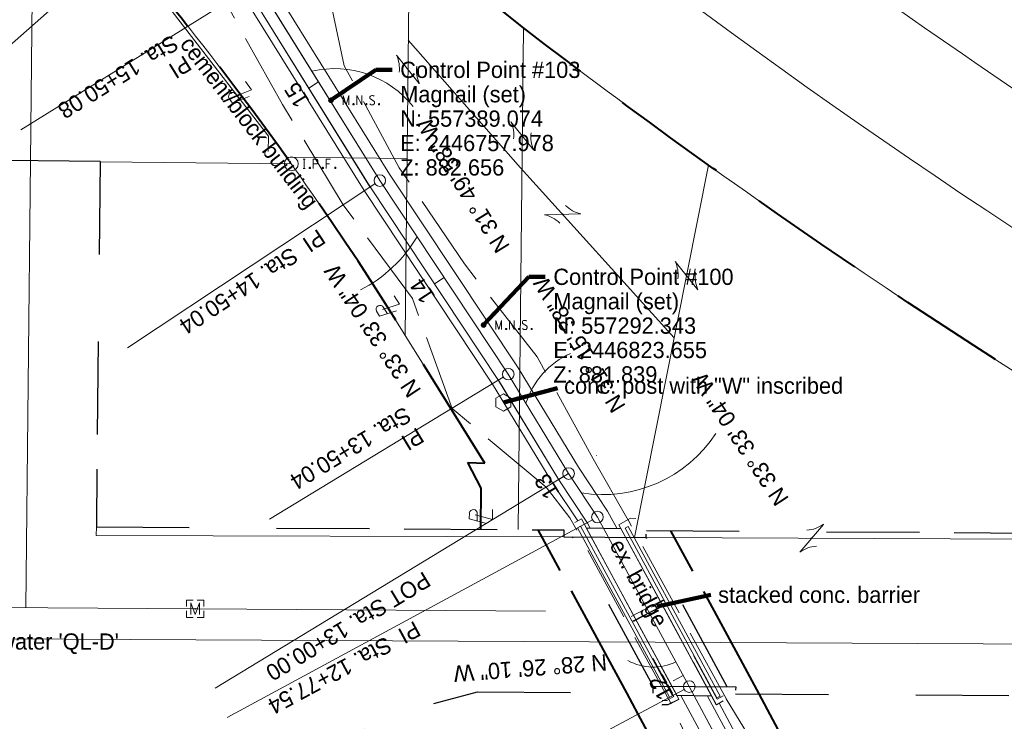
# Model space of a CAD drawing. Header units: feet. Extents: x 2433273 to 2447442, y 555003 to 575201.
# Tile 113 of 226: x 2446624 to 2447048, y 557122 to 557424. Entities that reach past the tile are written whole.
import ezdxf
from ezdxf.enums import TextEntityAlignment as Align

# ---------------------------------------------------------------- set-up
doc = ezdxf.new("R2010")
doc.units = ezdxf.units.FT
doc.header["$LTSCALE"] = 50
doc.header["$MEASUREMENT"] = 0
for name, pattern in [('cl20', [100, 5, -5, 80, -5, 5]), ('cl50', [100, 7.5, -7.5, 70, -7.5, 7.5]), ('constlimit', [0.85, 0.65, -0.1, -0.1]), ('DGN Style 1', [291.026069, 0.484236, -290.541832]), ('DGN Style 2', [484.236387, 290.541832, -193.694555]), ('DGN Style 3', [677.930942, 484.236387, -193.694555]), ('esmtapr', [5.2, 1, -0.1, -0.1, 4]), ('esmtrrex', [4.75, 0.8, -0.325, -0.325, 0.8, -0.3, 0.8, -0.3, 0.8, -0.3]), ('esmtshpr', [5.35, 1, -0.175, -0.175, 4]), ('fencepr', [1, 0.925, 0.075]), ('rowex', [4.85, 0.8, -0.375, -0.375, 0.8, -0.3, 0.8, -0.3, 0.8, -0.3]), ('rowpr', [5.45, 1, -0.225, -0.225, 4])]:
    doc.linetypes.add(name, pattern=pattern)
for name, color, linetype, lineweight in [('BD_X_Building', 241, 'Continuous', 0), ('BR_P_Slab_Object', 3, 'Continuous', 30), ('BR_X_SV_Pier_Cap_Top', 230, 'DGN Style 3', 0), ('DV_X_Lot_Line', 2, 'DGN Style 3', 0), ('DV_X_Property_Line', 7, 'Continuous', 0), ('DV_X_Property_Line (Construction)', 7, 'Continuous', 0), ('GE_P_CL_50', 7, 'cl50', 13), ('PV_P_Bikeway', 193, 'Continuous', 13), ('RD_P_Fence', 230, 'fencepr', 13), ('RD_X_Cells', 7, 'Continuous', 0), ('RD_X_Text', 7, 'Continuous', 0), ('RD_X_Text (Construction)', 7, 'Continuous', 0), ('RD_X_Wall', 120, 'DGN Style 1', 0), ('RW_P_Const_Limits', 120, 'constlimit', 0), ('RW_P_Esmt_A', 193, 'esmtapr', 40), ('RW_P_Esmt_SH', 193, 'esmtshpr', 40), ('RW_P_Fee_RW', 193, 'rowpr', 40), ('RW_X_CL_20', 6, 'cl20', 0), ('RW_X_Esmt_RR', 6, 'esmtrrex', 30), ('RW_X_Fee_RW', 6, 'rowex', 30), ('RW_X_Text', 7, 'Continuous', 0), ('SV_P_Control_Cells_Set', 7, 'Continuous', 0), ('SV_X_Break_Lines', 4, 'DGN Style 2', 0), ('SV_X_Mon_Cells_Found', 7, 'Continuous', 0), ('SV_X_Mon_Cells_Found (Construction)', 7, 'Continuous', 0), ('SV_X_Text', 7, 'Continuous', 0), ('UT_X_Water', 133, 'Continuous', 0), ('UT_X_Water_Text', 7, 'Continuous', 0)]:
    doc.layers.add(name, color=color, linetype=linetype, lineweight=lineweight)
doc.layers.add('GK_Visualization', color=30, linetype='Continuous', lineweight=13, plot=False)
doc.styles.add('Slanted-Normal LS 0.50', font='font31.shx', dxfattribs={"height": 0.14})
doc.styles.add('Slanted-Normal LS 0.50_0', font='font31.shx')
doc.styles.add('Style-font30', font='font30.shx')
doc.styles.add('Style-font31', font='font31.shx')
doc.dimstyles.new('Dec-0  Slanted', dxfattribs={"dimscale": 50, "dimtxt": 0.14, "dimasz": 0.14, "dimexe": 0.07, "dimexo": 0.07, "dimgap": 0.07, "dimtad": 1, "dimdec": 0, "dimzin": 3, "dimdsep": 46, "dimtxsty": 'Slanted-Normal LS 0.50_0', "dimcen": 0.09, "dimclrd": 97, "dimclre": 97, "dimclrt": 7, "dimadec": 0, "dimazin": 3, "dimtfac": 1, "dimtdec": 0, "dimtofl": 0, "dimtmove": 1, "dimatfit": 1, "dimfxl": 1, "dimtzin": 3, "dimlwd": 0, "dimlwe": 0, "dimarcsym": 0})

# ---------------------------------------------------------------- blocks, each defined once
blk = doc.blocks.new('X_30')
at = {"layer": 'GK_Visualization', "color": 1, "linetype": 'Continuous', "lineweight": 0}
for p, q in [((-0.07, -0.07), (0.07, 0.07)), ((-0.07, 0.07), (0.07, -0.07))]:
    blk.add_line(p, q, dxfattribs=at)
blk = doc.blocks.new('X_31')
at = {"layer": 'GK_Visualization', "color": 1, "linetype": 'Continuous', "lineweight": 0}
for p, q in [((-0.07, -0.07), (0.07, 0.07)), ((-0.07, 0.07), (0.07, -0.07))]:
    blk.add_line(p, q, dxfattribs=at)
blk = doc.blocks.new('X_119')
at = {"layer": 'GK_Visualization', "color": 1, "linetype": 'Continuous', "lineweight": 0}
for p, q in [((-0.07, -0.07), (0.07, 0.07)), ((-0.07, 0.07), (0.07, -0.07))]:
    blk.add_line(p, q, dxfattribs=at)
blk = doc.blocks.new('X_120')
at = {"layer": 'GK_Visualization', "color": 1, "linetype": 'Continuous', "lineweight": 0}
for p, q in [((-0.07, -0.07), (0.07, 0.07)), ((-0.07, 0.07), (0.07, -0.07))]:
    blk.add_line(p, q, dxfattribs=at)
blk = doc.blocks.new('X_121')
at = {"layer": 'GK_Visualization', "color": 1, "linetype": 'Continuous', "lineweight": 0}
for p, q in [((-0.07, -0.07), (0.07, 0.07)), ((-0.07, 0.07), (0.07, -0.07))]:
    blk.add_line(p, q, dxfattribs=at)
blk = doc.blocks.new('OHK_23')
at = {"layer": 'DV_X_Property_Line', "color": 2, "linetype": 'Continuous', "lineweight": 0}
blk.add_line((-0.1, -0.12), (0.1, 0.12), dxfattribs=at)
for centre, start, end in [((-0.0581, 0.335), 273.69448, 306.33701), ((0.0581, -0.335), 93.69448, 126.33701)]:
    blk.add_arc(centre, 0.2668, start, end, dxfattribs=at)
at = {"layer": 'DV_X_Property_Line (Construction)', "color": 2, "linetype": 'Continuous', "lineweight": 30}
blk.add_point((0, 0), dxfattribs=at)
blk = doc.blocks.new('OHK_24')
at = {"layer": 'DV_X_Property_Line', "color": 2, "linetype": 'Continuous', "lineweight": 0}
blk.add_line((-0.1, -0.12), (0.1, 0.12), dxfattribs=at)
for centre, start, end in [((-0.0581, 0.335), 273.69448, 306.33701), ((0.0581, -0.335), 93.69448, 126.33701)]:
    blk.add_arc(centre, 0.2668, start, end, dxfattribs=at)
at = {"layer": 'DV_X_Property_Line (Construction)', "color": 2, "linetype": 'Continuous', "lineweight": 30}
blk.add_point((0, 0), dxfattribs=at)
blk = doc.blocks.new('OHK_25')
at = {"layer": 'DV_X_Property_Line', "color": 2, "linetype": 'Continuous', "lineweight": 0}
blk.add_line((-0.1, -0.12), (0.1, 0.12), dxfattribs=at)
for centre, start, end in [((-0.0581, 0.335), 273.69448, 306.33701), ((0.0581, -0.335), 93.69448, 126.33701)]:
    blk.add_arc(centre, 0.2668, start, end, dxfattribs=at)
at = {"layer": 'DV_X_Property_Line (Construction)', "color": 2, "linetype": 'Continuous', "lineweight": 30}
blk.add_point((0, 0), dxfattribs=at)
blk = doc.blocks.new('OHK_26')
at = {"layer": 'DV_X_Property_Line', "color": 2, "linetype": 'Continuous', "lineweight": 0}
blk.add_line((-0.1, -0.12), (0.1, 0.12), dxfattribs=at)
for centre, start, end in [((-0.0581, 0.335), 273.69448, 306.33701), ((0.0581, -0.335), 93.69448, 126.33701)]:
    blk.add_arc(centre, 0.2668, start, end, dxfattribs=at)
at = {"layer": 'DV_X_Property_Line (Construction)', "color": 2, "linetype": 'Continuous', "lineweight": 30}
blk.add_point((0, 0), dxfattribs=at)
blk = doc.blocks.new('OHK_37')
at = {"layer": 'DV_X_Property_Line', "color": 2, "linetype": 'Continuous', "lineweight": 0}
blk.add_line((-0.1, -0.12), (0.1, 0.12), dxfattribs=at)
for centre, start, end in [((-0.0581, 0.335), 273.69448, 306.33701), ((0.0581, -0.335), 93.69448, 126.33701)]:
    blk.add_arc(centre, 0.2668, start, end, dxfattribs=at)
at = {"layer": 'DV_X_Property_Line (Construction)', "color": 2, "linetype": 'Continuous', "lineweight": 30}
blk.add_point((0, 0), dxfattribs=at)
blk = doc.blocks.new('POST_54')
at = {"layer": 'RD_X_Cells', "color": 30, "linetype": 'Continuous', "lineweight": 0, "flags": 128}
blk.add_lwpolyline([(-0.0649, -0.0375), (0, -0.075), (0.0649, -0.0375), (0.0649, 0.0375), (0, 0.075), (-0.0649, 0.0375), (-0.0649, -0.0375)], dxfattribs=at)
blk = doc.blocks.new('MNAILS_28')
at = {"layer": 'SV_P_Control_Cells_Set', "linetype": 'Continuous', "lineweight": 0}
h = blk.add_hatch(color=7, dxfattribs=at)
edge = h.paths.add_edge_path()
edge.add_arc((0, 0), 0.0249, 0, 360)
at = {"layer": 'SV_P_Control_Cells_Set', "color": 7, "linetype": 'Continuous', "lineweight": 0, "flags": 128}
for points in [[(0.1045, -0.04), (0.1045, 0.04), (0.1299, -0.04), (0.1541, 0.04), (0.1541, -0.04)], [(0.223, -0.04), (0.223, 0.04), (0.2644, -0.04), (0.2644, 0.04)], [(0.3718, 0.0343), (0.3707, 0.0356), (0.3691, 0.0368), (0.3641, 0.0387), (0.358, 0.04), (0.3536, 0.04), (0.352, 0.04), (0.3448, 0.0381), (0.3388, 0.0343), (0.3349, 0.0293), (0.3338, 0.0242), (0.3338, 0.0204), (0.3349, 0.0154), (0.3393, 0.011), (0.3696, -0.0079), (0.3724, -0.0104), (0.3735, -0.0129), (0.3746, -0.0167), (0.3746, -0.0205), (0.374, -0.0243), (0.3735, -0.0268), (0.3724, -0.03), (0.3713, -0.0325), (0.3702, -0.0344), (0.3685, -0.0362), (0.3669, -0.0375), (0.3647, -0.0388), (0.363, -0.0394), (0.358, -0.04), (0.3503, -0.04), (0.3454, -0.0388), (0.3382, -0.0344), (0.3338, -0.0306)], [(0.1927, -0.0293), (0.1955, -0.0293), (0.1971, -0.0306), (0.1988, -0.0331), (0.1988, -0.0362), (0.1971, -0.0388), (0.1955, -0.04), (0.1927, -0.04), (0.1911, -0.0388), (0.1894, -0.0362), (0.1894, -0.0331), (0.1911, -0.0306), (0.1927, -0.0293)], [(0.3035, -0.0293), (0.3062, -0.0293), (0.3079, -0.0306), (0.3095, -0.0331), (0.3095, -0.0362), (0.3079, -0.0388), (0.3062, -0.04), (0.3035, -0.04), (0.3018, -0.0388), (0.3002, -0.0362), (0.3002, -0.0331), (0.3018, -0.0306), (0.3035, -0.0293)], [(0.4126, -0.0293), (0.4154, -0.0293), (0.417, -0.0306), (0.4187, -0.0331), (0.4187, -0.0362), (0.417, -0.0388), (0.4154, -0.04), (0.4126, -0.04), (0.411, -0.0388), (0.4093, -0.0362), (0.4093, -0.0331), (0.411, -0.0306), (0.4126, -0.0293)]]:
    blk.add_lwpolyline(points, dxfattribs=at)
blk = doc.blocks.new('MONBX')
at = {"layer": 'SV_X_Mon_Cells_Found', "color": 7, "linetype": 'Continuous', "lineweight": 0, "flags": 128}
for points in [[(-0.075, 0.0189), (-0.075, 0.0751), (-0.0188, 0.0751)], [(-0.037, -0.05), (-0.037, 0.05), (0, -0.05), (0.037, 0.05), (0.037, -0.05)], [(0.0177, 0.0751), (0.0751, 0.0751), (0.0751, 0.0189)], [(-0.0188, -0.075), (-0.075, -0.075), (-0.075, -0.0189)], [(0.0751, -0.0189), (0.0751, -0.075), (0.0177, -0.075)]]:
    blk.add_lwpolyline(points, dxfattribs=at)
at = {"layer": 'SV_X_Mon_Cells_Found (Construction)', "color": 7, "linetype": 'Continuous', "lineweight": 30}
blk.add_point((0, 0), dxfattribs=at)
blk = doc.blocks.new('MNAILS_29')
at = {"layer": 'SV_P_Control_Cells_Set', "linetype": 'Continuous', "lineweight": 0}
h = blk.add_hatch(color=7, dxfattribs=at)
edge = h.paths.add_edge_path()
edge.add_arc((0, 0), 0.0249, 0, 360)
at = {"layer": 'SV_P_Control_Cells_Set', "color": 7, "linetype": 'Continuous', "lineweight": 0, "flags": 128}
for points in [[(0.1045, -0.04), (0.1045, 0.04), (0.1299, -0.04), (0.1541, 0.04), (0.1541, -0.04)], [(0.223, -0.04), (0.223, 0.04), (0.2644, -0.04), (0.2644, 0.04)], [(0.3718, 0.0343), (0.3707, 0.0356), (0.3691, 0.0368), (0.3641, 0.0387), (0.358, 0.04), (0.3536, 0.04), (0.352, 0.04), (0.3448, 0.0381), (0.3388, 0.0343), (0.3349, 0.0293), (0.3338, 0.0242), (0.3338, 0.0204), (0.3349, 0.0154), (0.3393, 0.011), (0.3696, -0.0079), (0.3724, -0.0104), (0.3735, -0.0129), (0.3746, -0.0167), (0.3746, -0.0205), (0.374, -0.0243), (0.3735, -0.0268), (0.3724, -0.03), (0.3713, -0.0325), (0.3702, -0.0344), (0.3685, -0.0362), (0.3669, -0.0375), (0.3647, -0.0388), (0.363, -0.0394), (0.358, -0.04), (0.3503, -0.04), (0.3454, -0.0388), (0.3382, -0.0344), (0.3338, -0.0306)], [(0.1927, -0.0293), (0.1955, -0.0293), (0.1971, -0.0306), (0.1988, -0.0331), (0.1988, -0.0362), (0.1971, -0.0388), (0.1955, -0.04), (0.1927, -0.04), (0.1911, -0.0388), (0.1894, -0.0362), (0.1894, -0.0331), (0.1911, -0.0306), (0.1927, -0.0293)], [(0.3035, -0.0293), (0.3062, -0.0293), (0.3079, -0.0306), (0.3095, -0.0331), (0.3095, -0.0362), (0.3079, -0.0388), (0.3062, -0.04), (0.3035, -0.04), (0.3018, -0.0388), (0.3002, -0.0362), (0.3002, -0.0331), (0.3018, -0.0306), (0.3035, -0.0293)], [(0.4126, -0.0293), (0.4154, -0.0293), (0.417, -0.0306), (0.4187, -0.0331), (0.4187, -0.0362), (0.417, -0.0388), (0.4154, -0.04), (0.4126, -0.04), (0.411, -0.0388), (0.4093, -0.0362), (0.4093, -0.0331), (0.411, -0.0306), (0.4126, -0.0293)]]:
    blk.add_lwpolyline(points, dxfattribs=at)
blk = doc.blocks.new('IPF_43')
at = {"layer": 'SV_X_Mon_Cells_Found', "color": 7, "linetype": 'Continuous', "lineweight": 0, "flags": 128}
for points in [[(0.1007, 0.04), (0.1184, 0.04)], [(0.1095, -0.04), (0.1095, 0.04)], [(0.1878, -0.04), (0.1878, 0.04), (0.2143, 0.04), (0.217, 0.0394), (0.2209, 0.0381), (0.2225, 0.0368), (0.2242, 0.0356), (0.2264, 0.0324), (0.228, 0.0293), (0.2291, 0.0242), (0.2291, 0.0167), (0.2286, 0.0142), (0.2275, 0.0104), (0.2253, 0.006), (0.2231, 0.0041), (0.2214, 0.0028), (0.2187, 0.0016), (0.2143, 0.0009), (0.1878, 0.0009)], [(0.3383, 0.04), (0.3002, 0.04), (0.3002, -0.04)], [(0.3002, 0.0009), (0.3272, 0.0009)], [(0.1007, -0.04), (0.1184, -0.04)], [(0.1575, -0.0293), (0.1602, -0.0293), (0.1619, -0.0305), (0.1635, -0.0331), (0.1635, -0.0362), (0.1619, -0.0387), (0.1602, -0.04), (0.1575, -0.04), (0.1558, -0.0387), (0.1542, -0.0362), (0.1542, -0.0331), (0.1558, -0.0305), (0.1575, -0.0293)], [(0.2699, -0.0293), (0.2727, -0.0293), (0.2743, -0.0305), (0.276, -0.0331), (0.276, -0.0362), (0.2743, -0.0387), (0.2727, -0.04), (0.2699, -0.04), (0.2683, -0.0387), (0.2666, -0.0362), (0.2666, -0.0331), (0.2683, -0.0305), (0.2699, -0.0293)], [(0.3774, -0.0293), (0.3801, -0.0293), (0.3818, -0.0305), (0.3835, -0.0331), (0.3835, -0.0362), (0.3818, -0.0387), (0.3801, -0.04), (0.3774, -0.04), (0.3757, -0.0387), (0.3741, -0.0362), (0.3741, -0.0331), (0.3757, -0.0305), (0.3774, -0.0293)]]:
    blk.add_lwpolyline(points, dxfattribs=at)
at = {"layer": 'SV_X_Mon_Cells_Found', "color": 7, "linetype": 'Continuous', "lineweight": 0}
blk.add_circle((0, 0), 0.06, dxfattribs=at)
blk = doc.blocks.new('PLM_18')
at = {"layer": 'RD_X_Text'}
blk.add_line((-0.0401, 0.0312), (0.0248, 0.0312), dxfattribs=at)
at = {"layer": 'RD_X_Text', "flags": 128}
for points in [[(-0.0611, -0.0484), (-0.022, 0.0998), (0.0297, 0.0998)], [(0.0133, 0.048), (-0.0262, -0.0998), (0.0611, -0.0998)]]:
    blk.add_lwpolyline(points, dxfattribs=at)
at = {"layer": 'RD_X_Text', "extrusion": (0, 0, -1)}
blk.add_arc((-0.0245, 0.0657), 0.0345, 98.6719, 269.52902, dxfattribs=at)
at = {"layer": 'RD_X_Text (Construction)'}
blk.add_point((0, 0), dxfattribs=at)
blk = doc.blocks.new('PLM_19')
at = {"layer": 'RD_X_Text'}
blk.add_line((-0.0401, 0.0312), (0.0247, 0.0312), dxfattribs=at)
at = {"layer": 'RD_X_Text', "flags": 128}
for points in [[(-0.0611, -0.0484), (-0.022, 0.0998), (0.0297, 0.0997)], [(0.0133, 0.048), (-0.0263, -0.0998), (0.0611, -0.0998)]]:
    blk.add_lwpolyline(points, dxfattribs=at)
at = {"layer": 'RD_X_Text', "extrusion": (0, 0, -1)}
blk.add_arc((-0.0245, 0.0657), 0.0345, 98.6719, 269.52902, dxfattribs=at)
at = {"layer": 'RD_X_Text (Construction)'}
blk.add_point((0, 0), dxfattribs=at)
blk = doc.blocks.new('PLM_20')
at = {"layer": 'RD_X_Text'}
blk.add_line((-0.0401, 0.0312), (0.0248, 0.0312), dxfattribs=at)
at = {"layer": 'RD_X_Text', "flags": 128}
for points in [[(-0.0611, -0.0484), (-0.022, 0.0998), (0.0297, 0.0997)], [(0.0133, 0.048), (-0.0262, -0.0998), (0.0611, -0.0998)]]:
    blk.add_lwpolyline(points, dxfattribs=at)
at = {"layer": 'RD_X_Text', "extrusion": (0, 0, -1)}
blk.add_arc((-0.0245, 0.0657), 0.0345, 98.6719, 269.52902, dxfattribs=at)
at = {"layer": 'RD_X_Text (Construction)'}
blk.add_point((0, 0), dxfattribs=at)

msp = doc.modelspace()

# ---------------------------------------------------------------- linework, layer by layer
at = {"layer": 'BD_X_Building', "flags": 128}
msp.add_lwpolyline([(2446731, 557367.08), (2446731.1, 557373.59), (2446685.81, 557432.46)], dxfattribs=at)
at = {"layer": 'BR_P_Slab_Object'}
for p, q in [((2446867.8, 557204.95), (2446882.71, 557204.8)), ((2446921.77, 557132.59), (2446906.75, 557132.88))]:
    msp.add_line(p, q, dxfattribs=at)
at = {"layer": 'BR_X_SV_Pier_Cap_Top', "flags": 128}
for points in [[(2446903.64, 557132.06), (2446904.87, 557132.75), (2446865.4, 557205.78), (2446864.12, 557205.05), (2446903.64, 557132.06)], [(2446925.5, 557132.62), (2446924.07, 557131.84), (2446884.55, 557204.86), (2446885.88, 557205.53), (2446925.5, 557132.62)]]:
    msp.add_lwpolyline(points, dxfattribs=at)
at = {"layer": 'DV_X_Lot_Line'}
for p, q in [((2446789.89, 557287.91), (2446791.7, 557459.75)), ((2446838.51, 557204.24), (2446840.78, 557420.29)), ((2446839.53, 557360), (2446791.22, 557415)), ((2446738.84, 557364.6), (2446790.69, 557364.06)), ((2446839.53, 557360), (2446905.67, 557286.87)), ((2446888.52, 557200.91), (2446920.49, 557361.14)), ((2446893.65, 557200.87), (2447317.01, 557199.04))]:
    msp.add_line(p, q, dxfattribs=at)
at = {"layer": 'DV_X_Lot_Line', "flags": 128}
msp.add_lwpolyline([(2446657.01, 557205.45), (2446656.96, 557201.78), (2446858.13, 557201.11)], dxfattribs=at)
at = {"layer": 'DV_X_Lot_Line'}
msp.add_arc((2448695.98, 559836.64), 2994.49, 231.04984, 239.2502, dxfattribs=at)
at = {"layer": 'DV_X_Property_Line'}
for p, q in [((2446631.06, 557590.48), (2446628.67, 557362.87)), ((2446740.92, 557361.69), (2446658.66, 557362.55))]:
    msp.add_line(p, q, dxfattribs=at)
at = {"layer": 'DV_X_Property_Line', "flags": 128}
msp.add_lwpolyline([(2447167.7, 557202.04), (2447140.35, 557218.25, -0.031019), (2446840.78, 557420.29), (2446791.7, 557459.75), (2446660.8, 557565.41), (2446601.33, 557615.54), (2446437.72, 557748.61)], format="xyb", dxfattribs=at)
at = {"layer": 'DV_X_Property_Line'}
msp.add_arc((2448695.98, 559836.64), 2944.49, 231.04984, 239.2502, dxfattribs=at)
at = {"layer": 'GE_P_CL_50', "linetype": 'Continuous'}
for p, q in [((2446690.89, 557475.64), (2446488.83, 557296.74)), ((2446724.11, 557438.18), (2446624.52, 557376.35)), ((2446752.65, 557396.95), (2446748.4, 557394.31)), ((2446776.92, 557353.12), (2446670.41, 557282.49)), ((2446806.66, 557312.8), (2446802.49, 557310.03)), ((2446832.13, 557269.86), (2446731.48, 557208.76)), ((2446858.1, 557227.09), (2446708.11, 557136.03)), ((2446860.24, 557228.39), (2446855.96, 557225.79)), ((2446870.45, 557208.48), (2446713.26, 557123.35)), ((2446909.57, 557141.48), (2446905.18, 557139.1)), ((2446909.97, 557135.5), (2446764.38, 557057.51))]:
    msp.add_line(p, q, dxfattribs=at)
at = {"layer": 'GE_P_CL_50'}
for p, q in [((2446779, 557354.5), (2446726.23, 557439.5)), ((2446834.27, 557271.16), (2446779, 557354.5)), ((2446860.24, 557228.39), (2446834.27, 557271.16)), ((2446872.65, 557209.67), (2446860.24, 557228.39)), ((2446912.17, 557136.68), (2446872.65, 557209.67)), ((2446995.29, 556981.53), (2446912.17, 557136.68))]:
    msp.add_line(p, q, dxfattribs=at)
at = {"layer": 'GE_P_CL_50', "linetype": 'Continuous'}
for centre in [(2446779, 557354.5), (2446834.27, 557271.16), (2446860.24, 557228.39), (2446872.65, 557209.67), (2446912.17, 557136.68)]:
    msp.add_circle(centre, 2.5, dxfattribs=at)
at = {"layer": 'GE_P_CL_50', "linetype": 'Continuous', "extrusion": (0, 0, -1)}
for centre, radius, start, end in [((-2446759.61, 557359.63), 43.05, 76.8154, 141.6818), ((-2446743.2, 557360.91), 60.16, 210.5306, 242.7684), ((-2446875.15, 557248.2), 34.85, 17.3865, 66.2316), ((-2446896.69, 557167.91), 22.81, 244.716, 298.5523)]:
    msp.add_arc(centre, radius, start, end, dxfattribs=at)
at = {"layer": 'GE_P_CL_50', "linetype": 'Continuous'}
msp.add_arc((2446874.99, 557277.35), 58.03, 260.8545, 326.844, dxfattribs=at)
at = {"layer": 'GK_Visualization', "color": 1, "flags": 128}
for points in [[(2446860.24, 557228.39), (2446834.27, 557271.16), (2446779, 557354.5), (2446726.23, 557439.5), (2446692.77, 557477.3), (2446555.11, 557619.22)], [(2446995.29, 556981.53), (2446912.17, 557136.68), (2446872.65, 557209.67), (2446860.24, 557228.39)]]:
    msp.add_lwpolyline(points, dxfattribs=at)
at = {"layer": 'PV_P_Bikeway'}
for p, q in [((2446783.21, 557357.2), (2446730.26, 557442.49)), ((2446774.75, 557351.86), (2446722.21, 557436.5)), ((2446774.79, 557351.8), (2446722.21, 557436.5)), ((2446838.49, 557273.84), (2446783.21, 557357.2)), ((2446830.05, 557268.48), (2446774.79, 557351.8)), ((2446830.1, 557268.4), (2446774.83, 557351.74)), ((2446864.46, 557231.07), (2446838.49, 557273.84)), ((2446856.01, 557225.71), (2446830, 557268.57)), ((2446856.01, 557225.71), (2446830.05, 557268.48)), ((2446876.94, 557212.25), (2446864.46, 557231.07)), ((2446868.36, 557207.09), (2446856.01, 557225.71)), ((2446880.96, 557204.82), (2446876.94, 557212.25)), ((2446906.46, 557133.59), (2446867.81, 557204.95)), ((2446869.53, 557204.93), (2446868.36, 557207.09)), ((2446917.89, 557139.78), (2446882.68, 557204.8)), ((2446921.74, 557132.59), (2446917.9, 557139.75)), ((2446906.84, 557132.87), (2446906.44, 557133.61)), ((2446990.89, 556979.16), (2446908.56, 557132.84)), ((2446999.5, 556984.27), (2446920.02, 557132.62))]:
    msp.add_line(p, q, dxfattribs=at)
at = {"layer": 'RD_P_Fence'}
for p, q in [((2446772.27, 557350.18), (2446719.79, 557434.7)), ((2446827.51, 557266.87), (2446772.27, 557350.18)), ((2446853.48, 557224.1), (2446827.51, 557266.87)), ((2446864.17, 557207.98), (2446853.48, 557224.1)), ((2446975.67, 557035.09), (2446925.08, 557129.53))]:
    msp.add_line(p, q, dxfattribs=at)
at = {"layer": 'RD_X_Wall', "flags": 128}
for points in [[(2446900.43, 557128.99), (2446902.97, 557128.96), (2446907.65, 557131.22), (2446865.76, 557208.72), (2446862.88, 557207.09)], [(2446900.45, 557130.69), (2446902.45, 557130.76), (2446905.55, 557132.37), (2446865.41, 557206.3), (2446863.9, 557205.41)], [(2446926.72, 557130.5), (2446923.83, 557128.79), (2446881.93, 557206.24), (2446886.97, 557208.86), (2446889.21, 557208.73)], [(2446926.73, 557132.71), (2446924.16, 557131.31), (2446884.19, 557205.23), (2446887, 557206.71), (2446889.16, 557206.75)], [(2446887.71, 557164.83), (2446897.46, 557169.82), (2446902.13, 557172.17), (2446901.19, 557173.86), (2446896.67, 557171.15), (2446886.72, 557166.51), (2446887.71, 557164.83)]]:
    msp.add_lwpolyline(points, dxfattribs=at)
at = {"layer": 'RW_P_Const_Limits'}
for p, q in [((2446737.09, 557387.28), (2446712.71, 557431)), ((2446763.72, 557403.82), (2446758.14, 557429.58)), ((2446787.34, 557359.98), (2446763.72, 557403.82)), ((2446763.27, 557344.02), (2446737.09, 557387.28)), ((2446815.43, 557318.62), (2446787.34, 557359.98)), ((2446793.01, 557303.75), (2446763.27, 557344.02)), ((2446846.68, 557278.65), (2446815.43, 557318.62)), ((2446810.06, 557256.42), (2446793.01, 557303.75)), ((2446870.78, 557234.79), (2446846.68, 557278.65)), ((2446850.63, 557222.55), (2446810.06, 557256.42)), ((2446885.91, 557208.36), (2446870.78, 557234.79)), ((2446872.35, 557236.11), (2446872.29, 557236.19)), ((2446850.63, 557222.55), (2446860.79, 557209.35)), ((2446904.3, 557129.3), (2446860.79, 557209.35)), ((2446928.24, 557131.21), (2446885.82, 557208.52)), ((2446922.21, 557091.54), (2446904.21, 557129.47)), ((2446944.9, 557103.63), (2446928.03, 557131.56))]:
    msp.add_line(p, q, dxfattribs=at)
at = {"layer": 'RW_P_Esmt_A'}
msp.add_line((2446885.23, 557133.93), (2446847.19, 557204.18), dxfattribs=at)
at = {"layer": 'RW_P_Esmt_A', "flags": 128}
msp.add_lwpolyline([(2446942.21, 557133.55), (2446934.18, 557148.54), (2446904.26, 557203.8)], dxfattribs=at)
at = {"layer": 'RW_P_Esmt_SH', "linetype": 'Continuous'}
msp.add_line((2446890.16, 557124.83), (2446885.23, 557133.93), dxfattribs=at)
at = {"layer": 'RW_P_Esmt_SH'}
for p, q in [((2447019.98, 556988.38), (2446942.21, 557133.55)), ((2446976.11, 556964.4), (2446890.16, 557124.83))]:
    msp.add_line(p, q, dxfattribs=at)
at = {"layer": 'RW_P_Fee_RW'}
msp.add_line((2446824.23, 557232.91), (2446780.45, 557303.02), dxfattribs=at)
at = {"layer": 'RW_P_Fee_RW', "flags": 128}
msp.add_lwpolyline([(2447167.7, 557202.04), (2447140.35, 557218.25, -0.031019), (2446840.78, 557420.29), (2446791.7, 557459.75)], format="xyb", dxfattribs=at)
msp.add_lwpolyline([(2446822.46, 557204.35), (2446822.58, 557222.07), (2446816.89, 557233.08), (2446824.23, 557232.91)], dxfattribs=at)
at = {"layer": 'RW_P_Fee_RW'}
msp.add_arc((2445600.01, 556550.31), 1400, 32.52366, 39.0497, dxfattribs=at)
at = {"layer": 'RW_X_CL_20'}
for p, q in [((2446628.67, 557363.02), (2446626.64, 557170.66)), ((2446628.67, 557363.02), (2446626.64, 557170.66)), ((2446600.32, 557170.83), (2447129, 557167.3)), ((2446600.32, 557170.83), (2447129, 557167.3))]:
    msp.add_line(p, q, dxfattribs=at)
at = {"layer": 'RW_X_Esmt_RR'}
for p, q in [((2446896.6, 557136.85), (2446861.82, 557201.08)), ((2446928.44, 557136.64), (2446893.65, 557200.87))]:
    msp.add_line(p, q, dxfattribs=at)
at = {"layer": 'RW_X_Esmt_RR', "flags": 128}
msp.add_lwpolyline([(2446744, 557090.1), (2446776.6, 557122.55), (2446821.09, 557134.36)], dxfattribs=at)
at = {"layer": 'RW_X_Fee_RW'}
for p, q in [((2446658.67, 557362.7), (2446598.67, 557363.33)), ((2446658.67, 557362.7), (2446657.01, 557205.45)), ((2446657.01, 557205.45), (2446858.16, 557204.11)), ((2446893.68, 557203.87), (2447167.7, 557202.04)), ((2446821.09, 557134.36), (2446896.58, 557133.85)), ((2446932.1, 557133.61), (2447128.76, 557132.3))]:
    msp.add_line(p, q, dxfattribs=at)
at = {"layer": 'RW_X_Fee_RW', "flags": 128}
for points in [[(2446858.16, 557204.11), (2446858.14, 557201.11), (2446893.65, 557200.87), (2446893.68, 557203.87)], [(2446896.58, 557133.85), (2446896.6, 557136.85), (2446932.12, 557136.61), (2446932.1, 557133.61)]]:
    msp.add_lwpolyline(points, dxfattribs=at)
at = {"layer": 'RW_X_Text'}
msp.add_line((2446822.58, 557222.07), (2446822.46, 557204.35), dxfattribs=at)
at = {"layer": 'RW_X_Text', "flags": 128}
msp.add_lwpolyline([(2446780.45, 557303.02), (2446824.23, 557232.91), (2446816.89, 557233.08), (2446822.58, 557222.07)], dxfattribs=at)
at = {"layer": 'RW_X_Text', "extrusion": (0, 0, -1)}
msp.add_arc((-2445600.01, 556550.31), 1400, 140.9503, 147.47634, dxfattribs=at)
at = {"layer": 'SV_X_Break_Lines', "flags": 128}
for points in [[(2446900.36, 557128.67), (2446903.07, 557128.8), (2446907.72, 557131.16), (2446906.7, 557133.24), (2446890.8, 557162.6), (2446865.84, 557208.86), (2446862.91, 557207.32)], [(2446926.7, 557130.43), (2446923.73, 557128.77), (2446922.55, 557131.05), (2446903.2, 557166.97), (2446881.79, 557206.31), (2446886.85, 557209.17), (2446889.14, 557209.05)], [(2446887.21, 557166.87), (2446893.42, 557170.12), (2446900.78, 557173.88)], [(2446902.11, 557171.92), (2446894.73, 557168.25), (2446888.1, 557164.69)]]:
    msp.add_lwpolyline(points, dxfattribs=at)
at = {"layer": 'UT_X_Water', "flags": 128}
msp.add_lwpolyline([(2447151.64, 557154.56), (2446614.89, 557157.23)], dxfattribs=at)

# ---------------------------------------------------------------- block references
at = {"layer": 'DV_X_Property_Line', "color": 2, "linetype": 'Continuous', "lineweight": 30}
for name, p, xscale, yscale, zscale, rotation in [('OHK_26', (2446791.09, 557402.43), 50.00000000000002, 50.00000000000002, 50.00000000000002, 78.71555555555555), ('OHK_25', (2446840.29, 557373.74), 50.00000000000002, 50.00000000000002, 50.00000000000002, 78.71555555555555), ('OHK_23', (2446857.62, 557340), 50.00000000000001, 50.00000000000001, 50.00000000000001, 131.2925277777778), ('OHK_24', (2446911, 557313.59), 50.00000000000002, 50.00000000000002, 50.00000000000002, 78.71555555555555), ('OHK_37', (2446964.81, 557200.56), 50.00000000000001, 50.00000000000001, 50.00000000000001, 179.6169166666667)]:
    msp.add_blockref(name, p, dxfattribs=dict(at, xscale=xscale, yscale=yscale, zscale=zscale, rotation=rotation))
at = {"layer": 'GK_Visualization', "color": 1, "linetype": 'Continuous', "lineweight": 0}
for name, p in [('X_121', (2446779, 557354.5)), ('X_120', (2446834.27, 557271.16)), ('X_119', (2446860.24, 557228.39)), ('X_31', (2446872.65, 557209.67)), ('X_30', (2446912.17, 557136.68))]:
    msp.add_blockref(name, p, dxfattribs=at)
at = {"layer": 'RD_X_Cells', "color": 30, "linetype": 'Continuous', "lineweight": 0, "xscale": 50, "yscale": 50, "zscale": 50}
msp.add_blockref('POST_54', (2446832.17, 557258.95), dxfattribs=at)
at = {"layer": 'RD_X_Text'}
for name, p, xscale, yscale, zscale, rotation in [('PLM_18', (2446718.99, 557391.67), 50, 50, 50, 126.9394826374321), ('PLM_19', (2446782.52, 557299.7), 50.00000000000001, 50.00000000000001, 50.00000000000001, 121.9832025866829), ('PLM_20', (2446822.49, 557209.94), 50.00000000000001, 50.00000000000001, 50.00000000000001, 89.61691399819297)]:
    msp.add_blockref(name, p, dxfattribs=dict(at, xscale=xscale, yscale=yscale, zscale=zscale, rotation=rotation))
at = {"layer": 'SV_P_Control_Cells_Set', "color": 7, "linetype": 'Continuous', "lineweight": 0, "xscale": 50, "yscale": 50, "zscale": 50}
for name, p in [('MNAILS_29', (2446757.98, 557389.07)), ('MNAILS_28', (2446823.65, 557292.34))]:
    msp.add_blockref(name, p, dxfattribs=at)
at = {"layer": 'SV_X_Mon_Cells_Found', "color": 7, "linetype": 'Continuous', "lineweight": 0, "xscale": 50, "yscale": 50, "zscale": 50}
for name, p in [('IPF_43', (2446740.92, 557361.69)), ('MONBX', (2446699.56, 557170.17))]:
    msp.add_blockref(name, p, dxfattribs=at)

# ---------------------------------------------------------------- texts
at = {"layer": 'GE_P_CL_50', "linetype": 'Continuous', "style": 'Style-font31'}
for s, rotation, p in [('15', 121.8328, (2446746.18, 557393.15)), ('14', 123.5511, (2446800.22, 557308.93)), ('13', 121.2605, (2446853.77, 557224.59)), ('12', 118.4362, (2446902.98, 557137.91))]:
    msp.add_text(s, height=7, rotation=rotation, dxfattribs=at).set_placement(p, align=Align.CENTER)
for s, rotation, p in [('N 31%%d 49\' 58" W', 121.8328, (2446811.83, 557350.61)), ('N 33%%d 33\' 04" W', 123.5511, (2446772.94, 557287.88)), ('N 31%%d 15\' 38" W', 121.2605, (2446861.87, 557282)), ('N 33%%d 33\' 04" W', 123.5511, (2446931.17, 557241.23)), ('N 28%%d 26\' 10" W', 184.3586, (2446844.03, 557141.14))]:
    msp.add_text(s, height=7, rotation=rotation, dxfattribs=at).set_placement(p, align=Align.TOP_CENTER)
for s, rotation, p in [('PI  Sta. 14+50.04', 213.5511, (2446752.42, 557333.91)), ('POT Sta. 13+00.00', 211.2605, (2446797.94, 557186.47)), ('PI  Sta. 12+77.54', 208.4362, (2446793.93, 557165.18))]:
    msp.add_text(s, height=7, rotation=rotation, dxfattribs=at).set_placement(p)
at = {"layer": 'GE_P_CL_50', "linetype": 'Continuous', "char_height": 7, "attachment_point": 7, "line_spacing_factor": 0.9, "style": 'Style-font31'}
for s, insert, rotation in [('PI\\PSta. 15+50.08', (2446689.4, 557417.63), 211.8328), ('PI\\PSta. 13+50.04', (2446789.58, 557257.54), 211.2605)]:
    msp.add_mtext(s, dxfattribs=dict(at, insert=insert, rotation=rotation))
at = {"layer": 'GK_Visualization', "color": 1, "style": 'Style-font30'}
for s, p in [('MJT102', (2446779, 557354.5)), ('MJT101', (2446834.27, 557271.16)), ('MJT100', (2446860.24, 557228.39)), ('TEMP4', (2446872.65, 557209.67)), ('TEMP3', (2446912.17, 557136.68))]:
    msp.add_text(s, height=0.14, dxfattribs=at).set_placement(p, align=Align.RIGHT)
at = {"layer": 'SV_X_Text', "style": 'Slanted-Normal LS 0.50'}
for s, rotation, p in [('cement/block building', 307.5751, (2446692.66, 557413.08)), ('ex. bridge', 298.4435, (2446877.64, 557197.66))]:
    msp.add_text(s, height=7, rotation=rotation, dxfattribs=at).set_placement(p)
at = {"layer": 'SV_X_Text', "char_height": 7, "style": 'Slanted-Normal LS 0.50'}
for s, insert, attachment_point, line_spacing_factor in [('Control Point #103\\PMagnail (set)\\PN: 557389.074\\PE: 2446757.978\\PZ: 882.656', (2446787.77, 557405.67), 1, 0.9), ('Control Point #100\\PMagnail (set)\\PN: 557292.343\\PE: 2446823.655\\PZ: 881.839', (2446853.67, 557316.57), 1, 0.9), ('conc. post with "W" inscribed', (2446858.32, 557265.17), 4, 0.606), ('stacked conc. barrier', (2446924.56, 557176.18), 4, 0.606)]:
    msp.add_mtext(s, dxfattribs=dict(at, insert=insert, attachment_point=attachment_point, line_spacing_factor=line_spacing_factor))
at = {"layer": 'UT_X_Water_Text', "style": 'Slanted-Normal LS 0.50'}
msp.add_text('24" water \'QL-D\'', height=7, rotation=359.9461, dxfattribs=at).set_placement((2446632.8, 557152.6), align=Align.CENTER)

# ---------------------------------------------------------------- leaders
at = {"layer": 'SV_X_Text', "color": 97, "linetype": 'Continuous', "lineweight": 0, "annotation_type": 0, "has_hookline": 1, "hookline_direction": 0}
for points, text_width in [([(2446757.98, 557389.07), (2446777.27, 557402.17), (2446784.27, 557402.17)], 102.06), ([(2446823.65, 557292.34), (2446843.17, 557313.07), (2446850.17, 557313.07)], 102.22), ([(2446832.17, 557258.95), (2446855.48, 557265.17)], 163.06), ([(2446898.36, 557171.2), (2446921.45, 557176.18)], 121.72)]:
    msp.add_leader(points, dimstyle='Dec-0  Slanted', override={"dimtad": 0, "dimclrd": 0, "dimlwd": 65534}, dxfattribs=dict(at, text_width=text_width))

doc.saveas('drawing.dxf')
